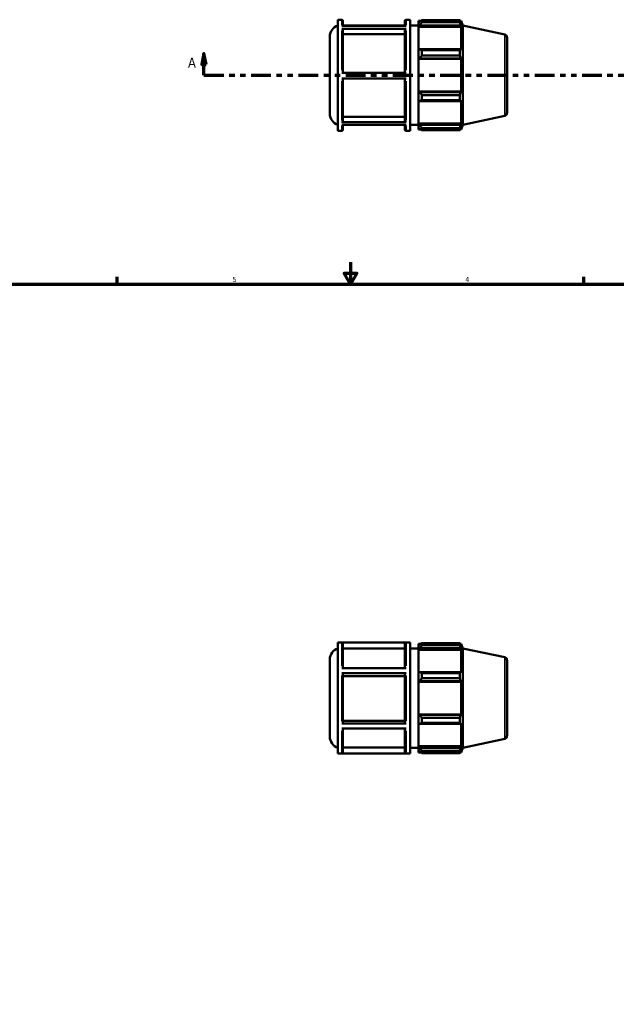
# Model space of a CAD drawing. Header units: inches. Extents: x 0.1 to 42.7, y -9.8 to 31.2.
# Tile 4 of 7: x 11 to 21.8, y 7.9 to 25.8. Entities that reach past the tile are written whole.
import ezdxf

# ---------------------------------------------------------------- set-up
doc = ezdxf.new("R2010")
doc.units = ezdxf.units.IN
doc.header["$MEASUREMENT"] = 0
doc.linetypes.add('DOUBLE_DASH_CHAIN', pattern=[1.2403, 0.6614, -0.0827, 0.1654, -0.0827, 0.1654, -0.0827])
for name, color, linetype, lineweight in [('Border (ANSI)', 7, 'Continuous', 70), ('Section Line (ANSI)', 7, 'DOUBLE_DASH_CHAIN', 70), ('Visible (ANSI)', 7, 'Continuous', 50), ('Visible Narrow (ANSI)', 7, 'Continuous', 35)]:
    doc.layers.add(name, color=color, linetype=linetype, lineweight=lineweight)
doc.styles.add('Label Text (ANSI)', font='tahoma.ttf')
doc.styles.add('Note Text (ANSI)', font='tahoma.ttf')

# ---------------------------------------------------------------- blocks, each defined once
blk = doc.blocks.new('Borders Default Border')
at = {"layer": 'Border (ANSI)'}
for p, q in [((12.75, 21), (12.75, 21.134)), ((21.25, 21), (21.25, 21.134))]:
    blk.add_line(p, q, dxfattribs=at)
at = {"layer": 'Border (ANSI)', "flags": 128}
for points in [[(17, 21.4), (17, 21), (16.885, 21.2), (17.115, 21.2), (17, 21)], [(0.5, 1), (0.5, 21), (33.5, 21), (33.5, 1), (0.5, 1)]]:
    blk.add_lwpolyline(points, dxfattribs=at)
at = {"layer": 'Border (ANSI)', "color": 5, "true_color": 0x0000ff, "char_height": 0.0945, "attachment_point": 7, "style": 'Note Text (ANSI)'}
for s, insert in [('5', (14.847, 21.038)), ('4', (19.092, 21.04))]:
    blk.add_mtext(s, dxfattribs=dict(at, insert=insert))
blk = doc.blocks.new('2dTransSection0')
at = {"layer": 'Section Line (ANSI)', "linetype": 'Continuous'}
for p, q in [((14.328, 25.204), (14.288, 25.007)), ((14.328, 25.007), (14.328, 25.204)), ((14.367, 25.007), (14.328, 25.204)), ((29.594, 25.204), (29.555, 25.007)), ((29.594, 25.007), (29.594, 25.204)), ((29.634, 25.007), (29.594, 25.204)), ((14.288, 25.007), (14.367, 25.007)), ((14.328, 24.81), (14.328, 25.007)), ((29.555, 25.007), (29.634, 25.007)), ((29.594, 24.81), (29.594, 25.007)), ((14.328, 24.81), (14.687, 24.81)), ((29.236, 24.81), (29.594, 24.81))]:
    blk.add_line(p, q, dxfattribs=at)
at = {"layer": 'Section Line (ANSI)', "linetype": 'DOUBLE_DASH_CHAIN', "ltscale": 0.546338}
blk.add_line((14.328, 24.81), (29.594, 24.81), dxfattribs=at)
at = {"layer": 'Section Line (ANSI)', "linetype": 'Continuous', "flags": 128}
for points in [[(14.367, 25.007), (14.328, 25.204), (14.288, 25.007), (14.367, 25.007)], [(29.634, 25.007), (29.594, 25.204), (29.555, 25.007), (29.634, 25.007)]]:
    blk.add_lwpolyline(points, dxfattribs=at)
at = {"layer": 'Section Line (ANSI)'}
for points in [[(14.367, 25.007), (14.328, 25.204), (14.288, 25.007), (14.367, 25.007)], [(29.634, 25.007), (29.594, 25.204), (29.555, 25.007), (29.634, 25.007)]]:
    blk.add_solid(points, dxfattribs=at)
at = {"layer": 'Section Line (ANSI)', "char_height": 0.18, "attachment_point": 7, "style": 'Label Text (ANSI)'}
for insert in [(14.038, 24.948), (29.731, 24.948)]:
    blk.add_mtext('A', dxfattribs=dict(at, insert=insert))

msp = doc.modelspace()

# ---------------------------------------------------------------- linework, layer by layer
at = {"layer": 'Visible (ANSI)'}
for p, q in [((16.77, 23.798), (16.77, 25.822)), ((16.77, 25.822), (16.841, 25.822)), ((16.841, 25.708), (18.013, 25.708)), ((16.862, 25.801), (16.862, 25.708)), ((17.992, 25.715), (16.862, 25.715)), ((16.862, 25.715), (17.992, 25.715)), ((17.992, 25.708), (17.992, 25.801)), ((18.013, 25.822), (18.085, 25.822)), ((18.085, 23.798), (18.085, 25.822)), ((18.085, 25.715), (18.237, 25.715)), ((18.237, 25.801), (18.237, 25.765)), ((18.237, 25.801), (18.282, 25.801)), ((18.258, 25.785), (18.237, 25.765)), ((18.237, 25.698), (18.237, 25.765)), ((18.237, 25.698), (18.258, 25.717)), ((18.237, 25.689), (18.237, 25.698)), ((18.237, 25.689), (18.237, 25.272)), ((18.237, 25.689), (19.017, 25.689)), ((18.258, 25.717), (19.006, 25.717)), ((18.301, 25.812), (18.301, 25.774)), ((18.301, 25.812), (18.992, 25.812)), ((18.992, 25.774), (18.301, 25.774)), ((18.992, 25.774), (18.992, 25.812)), ((18.998, 25.801), (19.017, 25.801)), ((19.017, 25.755), (19.006, 25.785)), ((19.006, 25.717), (19.017, 25.689)), ((19.044, 25.715), (19.017, 25.801)), ((19.017, 25.755), (19.017, 25.801)), ((19.017, 25.267), (19.017, 25.689)), ((19.044, 23.905), (19.044, 25.715)), ((19.81, 25.552), (19.044, 25.715)), ((16.622, 24.108), (16.622, 25.513)), ((18.013, 25.654), (16.841, 25.654)), ((16.862, 25.636), (16.862, 24.855)), ((17.992, 25.561), (16.862, 25.561)), ((17.992, 24.855), (17.992, 25.636)), ((19.852, 25.501), (19.852, 24.119)), ((18.258, 25.282), (18.237, 25.272)), ((18.237, 25.111), (18.237, 25.272)), ((19.006, 25.282), (18.258, 25.282)), ((18.301, 25.264), (18.301, 25.171)), ((18.301, 25.264), (18.992, 25.264)), ((18.992, 25.171), (18.301, 25.171)), ((18.992, 25.171), (18.992, 25.264)), ((19.017, 25.267), (19.006, 25.282)), ((18.237, 25.111), (18.258, 25.117)), ((18.237, 25.108), (18.237, 25.111)), ((18.237, 25.108), (18.237, 24.512)), ((18.237, 25.108), (19.017, 25.108)), ((18.258, 25.117), (19.006, 25.117)), ((19.006, 25.117), (19.017, 25.108)), ((19.017, 24.512), (19.017, 25.108)), ((16.841, 24.855), (18.013, 24.855)), ((18.013, 24.749), (16.841, 24.749)), ((16.862, 24.749), (16.862, 23.975)), ((17.992, 23.975), (17.992, 24.749)), ((18.237, 24.509), (18.237, 24.512)), ((18.237, 24.512), (19.017, 24.512)), ((18.237, 24.348), (18.237, 24.509)), ((18.258, 24.503), (18.237, 24.509)), ((19.006, 24.503), (18.258, 24.503)), ((18.301, 24.449), (18.301, 24.356)), ((18.301, 24.449), (18.992, 24.449)), ((18.992, 24.356), (18.992, 24.449)), ((19.017, 24.512), (19.006, 24.503)), ((18.237, 24.348), (18.237, 23.932)), ((18.237, 24.348), (18.258, 24.338)), ((18.258, 24.338), (19.006, 24.338)), ((18.992, 24.356), (18.301, 24.356)), ((19.006, 24.338), (19.017, 24.353)), ((19.017, 23.932), (19.017, 24.353)), ((16.862, 24.05), (17.992, 24.05)), ((19.81, 24.068), (19.044, 23.905)), ((16.841, 23.957), (18.013, 23.957)), ((18.013, 23.905), (16.841, 23.905)), ((16.862, 23.905), (16.862, 23.819)), ((17.992, 23.819), (17.992, 23.905)), ((18.085, 23.905), (18.237, 23.905)), ((18.237, 23.922), (18.237, 23.932)), ((18.237, 23.932), (19.017, 23.932)), ((18.237, 23.855), (18.237, 23.922)), ((18.258, 23.903), (18.237, 23.922)), ((19.006, 23.903), (18.258, 23.903)), ((19.017, 23.932), (19.006, 23.903)), ((19.044, 23.905), (19.017, 23.82)), ((16.77, 23.798), (16.841, 23.798)), ((18.013, 23.798), (18.085, 23.798)), ((18.237, 23.855), (18.237, 23.82)), ((18.237, 23.855), (18.258, 23.835)), ((18.237, 23.82), (18.282, 23.82)), ((18.301, 23.846), (18.301, 23.808)), ((18.301, 23.846), (18.992, 23.846)), ((18.992, 23.808), (18.301, 23.808)), ((18.992, 23.808), (18.992, 23.846)), ((18.998, 23.82), (19.017, 23.82)), ((19.006, 23.835), (19.017, 23.865)), ((19.017, 23.82), (19.017, 23.865)), ((16.77, 12.446), (16.77, 14.469)), ((16.77, 14.469), (18.085, 14.469)), ((18.013, 14.468), (16.841, 14.468)), ((16.862, 14.447), (16.862, 14.002)), ((17.992, 14.361), (16.862, 14.361)), ((17.992, 14.002), (17.992, 14.447)), ((18.085, 12.446), (18.085, 14.469)), ((18.085, 14.363), (18.237, 14.363)), ((18.237, 14.448), (18.237, 14.412)), ((18.237, 14.448), (18.282, 14.448)), ((18.258, 14.433), (18.237, 14.412)), ((18.237, 14.346), (18.237, 14.412)), ((18.237, 14.346), (18.258, 14.365)), ((18.258, 14.365), (19.006, 14.365)), ((18.301, 14.46), (18.301, 14.421)), ((18.301, 14.46), (18.992, 14.46)), ((18.992, 14.421), (18.301, 14.421)), ((18.992, 14.421), (18.992, 14.46)), ((18.998, 14.448), (19.017, 14.448)), ((19.017, 14.402), (19.006, 14.433)), ((19.006, 14.365), (19.017, 14.336)), ((19.044, 14.363), (19.017, 14.448)), ((19.017, 14.402), (19.017, 14.448)), ((19.044, 12.552), (19.044, 14.363)), ((19.81, 14.2), (19.044, 14.363)), ((18.237, 14.336), (18.237, 14.346)), ((18.237, 14.336), (18.237, 13.92)), ((18.237, 14.336), (19.017, 14.336)), ((19.017, 13.915), (19.017, 14.336)), ((16.622, 12.755), (16.622, 14.16)), ((16.841, 14.002), (18.013, 14.002)), ((19.852, 14.149), (19.852, 12.767)), ((18.013, 13.909), (16.841, 13.909)), ((16.862, 13.899), (16.862, 13.002)), ((17.992, 13.856), (16.862, 13.856)), ((17.992, 13.002), (17.992, 13.899)), ((18.258, 13.93), (18.237, 13.92)), ((18.237, 13.759), (18.237, 13.92)), ((19.006, 13.93), (18.258, 13.93)), ((18.301, 13.911), (18.301, 13.818)), ((18.301, 13.911), (18.992, 13.911)), ((18.992, 13.818), (18.992, 13.911)), ((19.017, 13.915), (19.006, 13.93)), ((18.237, 13.759), (18.258, 13.765)), ((18.237, 13.756), (18.237, 13.759)), ((18.237, 13.756), (18.237, 13.16)), ((18.237, 13.756), (19.017, 13.756)), ((18.258, 13.765), (19.006, 13.765)), ((18.992, 13.818), (18.301, 13.818)), ((19.006, 13.765), (19.017, 13.756)), ((19.017, 13.16), (19.017, 13.756)), ((18.237, 13.157), (18.237, 13.16)), ((18.237, 13.16), (19.017, 13.16)), ((18.258, 13.15), (18.237, 13.157)), ((18.237, 12.995), (18.237, 13.157)), ((19.006, 13.15), (18.258, 13.15)), ((19.017, 13.16), (19.006, 13.15)), ((16.841, 12.991), (18.013, 12.991)), ((16.862, 13.045), (17.992, 13.045)), ((18.237, 12.995), (18.258, 12.986)), ((18.237, 12.995), (18.237, 12.579)), ((18.258, 12.986), (19.006, 12.986)), ((18.301, 13.097), (18.301, 13.004)), ((18.301, 13.097), (18.992, 13.097)), ((18.992, 13.004), (18.301, 13.004)), ((18.992, 13.004), (18.992, 13.097)), ((19.006, 12.986), (19.017, 13)), ((19.017, 12.579), (19.017, 13)), ((18.013, 12.9), (16.841, 12.9)), ((16.862, 12.9), (16.862, 12.468)), ((17.992, 12.468), (17.992, 12.9)), ((18.237, 12.57), (18.237, 12.579)), ((18.237, 12.579), (19.017, 12.579)), ((18.237, 12.503), (18.237, 12.57)), ((18.258, 12.551), (18.237, 12.57)), ((19.017, 12.579), (19.006, 12.551)), ((19.81, 12.715), (19.044, 12.552)), ((16.77, 12.446), (18.085, 12.446)), ((16.841, 12.447), (18.013, 12.447)), ((16.862, 12.554), (17.992, 12.554)), ((18.085, 12.552), (18.237, 12.552)), ((18.237, 12.503), (18.258, 12.483)), ((18.237, 12.503), (18.237, 12.467)), ((18.237, 12.467), (18.282, 12.467)), ((19.006, 12.551), (18.258, 12.551)), ((18.301, 12.494), (18.301, 12.456)), ((18.301, 12.494), (18.992, 12.494)), ((18.992, 12.456), (18.301, 12.456)), ((18.992, 12.456), (18.992, 12.494)), ((18.998, 12.467), (19.017, 12.467)), ((19.006, 12.483), (19.017, 12.513)), ((19.044, 12.552), (19.017, 12.467)), ((19.017, 12.467), (19.017, 12.513))]:
    msp.add_line(p, q, dxfattribs=at)
for centre, radius, start, end in [((16.835, 25.513), 0.213, 107.8488, 180), ((16.841, 25.801), 0.0209, 0, 90), ((18.013, 25.801), 0.0209, 90, 180), ((19.799, 25.501), 0.0524, 0, 78), ((16.835, 24.108), 0.213, 180, 252.1512), ((19.799, 24.119), 0.0524, 282, 0), ((16.841, 23.819), 0.0209, 270, 0), ((18.013, 23.819), 0.0209, 180, 270), ((16.835, 14.16), 0.213, 107.8488, 180), ((19.799, 14.149), 0.0524, 0, 78), ((16.835, 12.755), 0.213, 180, 252.1512), ((19.799, 12.767), 0.0524, 282, 0)]:
    msp.add_arc(centre, radius, start, end, dxfattribs=at)
for points, weights in [([(18.301, 25.812), (18.279, 25.798), (18.258, 25.785)], [1.01331673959, 1.00957794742, 1.00503184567]), ([(18.258, 25.717), (18.279, 25.745), (18.301, 25.774)], [1.00503184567, 1.00957794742, 1.01331673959]), ([(18.992, 25.812), (19, 25.798), (19.006, 25.785)], [1, 1.00175106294, 1.00268600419]), ([(19.006, 25.717), (19, 25.745), (18.992, 25.774)], [1.00268600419, 1.00175106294, 1]), ([(18.301, 25.264), (18.279, 25.273), (18.258, 25.282)], [1.01331673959, 1.00957794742, 1.00503184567]), ([(18.258, 25.117), (18.279, 25.144), (18.301, 25.171)], [1.00503184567, 1.00957794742, 1.01331673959]), ([(18.992, 25.264), (19, 25.273), (19.006, 25.282)], [1, 1.00175106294, 1.00268600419]), ([(19.006, 25.117), (19, 25.144), (18.992, 25.171)], [1.00268600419, 1.00175106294, 1]), ([(18.301, 24.449), (18.279, 24.477), (18.258, 24.503)], [1.01331673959, 1.00957794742, 1.00503184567]), ([(18.992, 24.449), (19, 24.477), (19.006, 24.503)], [1, 1.00175106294, 1.00268600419]), ([(18.258, 24.338), (18.279, 24.347), (18.301, 24.356)], [1.00503184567, 1.00957794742, 1.01331673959]), ([(19.006, 24.338), (19, 24.347), (18.992, 24.356)], [1.00268600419, 1.00175106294, 1]), ([(18.301, 23.846), (18.279, 23.875), (18.258, 23.903)], [1.01331673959, 1.00957794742, 1.00503184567]), ([(18.992, 23.846), (19, 23.875), (19.006, 23.903)], [1, 1.00175106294, 1.00268600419]), ([(18.258, 23.835), (18.279, 23.822), (18.301, 23.808)], [1.00503184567, 1.00957794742, 1.01331673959]), ([(19.006, 23.835), (19, 23.822), (18.992, 23.808)], [1.00268600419, 1.00175106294, 1]), ([(18.301, 14.46), (18.279, 14.446), (18.258, 14.433)], [1.01331673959, 1.00957794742, 1.00503184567]), ([(18.258, 14.365), (18.279, 14.392), (18.301, 14.421)], [1.00503184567, 1.00957794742, 1.01331673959]), ([(18.992, 14.46), (19, 14.446), (19.006, 14.433)], [1, 1.00175106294, 1.00268600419]), ([(19.006, 14.365), (19, 14.392), (18.992, 14.421)], [1.00268600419, 1.00175106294, 1]), ([(18.301, 13.911), (18.279, 13.921), (18.258, 13.93)], [1.01331673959, 1.00957794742, 1.00503184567]), ([(18.992, 13.911), (19, 13.921), (19.006, 13.93)], [1, 1.00175106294, 1.00268600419]), ([(18.258, 13.765), (18.279, 13.791), (18.301, 13.818)], [1.00503184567, 1.00957794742, 1.01331673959]), ([(19.006, 13.765), (19, 13.791), (18.992, 13.818)], [1.00268600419, 1.00175106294, 1]), ([(18.301, 13.097), (18.279, 13.124), (18.258, 13.15)], [1.01331673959, 1.00957794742, 1.00503184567]), ([(18.992, 13.097), (19, 13.124), (19.006, 13.15)], [1, 1.00175106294, 1.00268600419]), ([(18.258, 12.986), (18.279, 12.995), (18.301, 13.004)], [1.00503184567, 1.00957794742, 1.01331673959]), ([(19.006, 12.986), (19, 12.995), (18.992, 13.004)], [1.00268600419, 1.00175106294, 1]), ([(18.301, 12.494), (18.279, 12.523), (18.258, 12.551)], [1.01331673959, 1.00957794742, 1.00503184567]), ([(18.258, 12.483), (18.279, 12.469), (18.301, 12.456)], [1.00503184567, 1.00957794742, 1.01331673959]), ([(18.992, 12.494), (19, 12.523), (19.006, 12.551)], [1, 1.00175106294, 1.00268600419]), ([(19.006, 12.483), (19, 12.469), (18.992, 12.456)], [1.00268600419, 1.00175106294, 1])]:
    msp.add_rational_spline(points, weights, degree=2, dxfattribs=at)
for points, knots in [([(16.841, 25.654), (16.843, 25.654), (16.847, 25.653), (16.851, 25.652), (16.854, 25.65), (16.858, 25.647), (16.859, 25.645), (16.861, 25.641), (16.862, 25.638), (16.862, 25.636)], [0, 0, 0, 0, 0.01968501, 0.01968501, 0.03938865, 0.03938865, 0.05911535, 0.05911535, 0.07886199, 0.07886199, 0.07886199, 0.07886199]), ([(17.992, 25.636), (17.992, 25.638), (17.993, 25.641), (17.995, 25.645), (17.997, 25.647), (18, 25.65), (18.003, 25.652), (18.008, 25.653), (18.011, 25.654), (18.013, 25.654)], [0.23659147, 0.23659147, 0.23659147, 0.23659147, 0.25633811, 0.25633811, 0.27606482, 0.27606482, 0.29576846, 0.29576846, 0.31545347, 0.31545347, 0.31545347, 0.31545347]), ([(16.862, 23.975), (16.862, 23.973), (16.861, 23.97), (16.859, 23.966), (16.858, 23.964), (16.854, 23.961), (16.851, 23.959), (16.847, 23.958), (16.843, 23.957), (16.841, 23.957)], [0.23648448, 0.23648448, 0.23648448, 0.23648448, 0.25620793, 0.25620793, 0.27592071, 0.27592071, 0.29562117, 0.29562117, 0.31531167, 0.31531167, 0.31531167, 0.31531167]), ([(18.013, 23.957), (18.011, 23.957), (18.008, 23.958), (18.003, 23.959), (18, 23.961), (17.997, 23.964), (17.995, 23.966), (17.993, 23.97), (17.992, 23.973), (17.992, 23.975)], [0, 0, 0, 0, 0.01969049, 0.01969049, 0.03939095, 0.03939095, 0.05910374, 0.05910374, 0.07882719, 0.07882719, 0.07882719, 0.07882719]), ([(16.841, 14.468), (16.843, 14.468), (16.847, 14.467), (16.851, 14.465), (16.854, 14.463), (16.858, 14.46), (16.859, 14.457), (16.861, 14.452), (16.862, 14.449), (16.862, 14.447)], [0, 0, 0, 0, 0.01968501, 0.01968501, 0.03938865, 0.03938865, 0.05911535, 0.05911535, 0.07886199, 0.07886199, 0.07886199, 0.07886199]), ([(17.992, 14.447), (17.992, 14.449), (17.993, 14.452), (17.995, 14.457), (17.997, 14.46), (18, 14.463), (18.003, 14.465), (18.008, 14.467), (18.011, 14.468), (18.013, 14.468)], [0.23659147, 0.23659147, 0.23659147, 0.23659147, 0.25633811, 0.25633811, 0.27606482, 0.27606482, 0.29576846, 0.29576846, 0.31545347, 0.31545347, 0.31545347, 0.31545347]), ([(16.841, 13.909), (16.843, 13.909), (16.847, 13.909), (16.851, 13.908), (16.854, 13.907), (16.858, 13.905), (16.859, 13.904), (16.861, 13.902), (16.862, 13.9), (16.862, 13.899)], [0, 0, 0, 0, 0.01968501, 0.01968501, 0.03938865, 0.03938865, 0.05911535, 0.05911535, 0.07886199, 0.07886199, 0.07886199, 0.07886199]), ([(17.992, 13.899), (17.992, 13.9), (17.993, 13.902), (17.995, 13.904), (17.997, 13.905), (18, 13.907), (18.003, 13.908), (18.008, 13.909), (18.011, 13.909), (18.013, 13.909)], [0.23659147, 0.23659147, 0.23659147, 0.23659147, 0.25633811, 0.25633811, 0.27606482, 0.27606482, 0.29576846, 0.29576846, 0.31545347, 0.31545347, 0.31545347, 0.31545347]), ([(16.862, 13.002), (16.862, 13.001), (16.861, 12.999), (16.859, 12.997), (16.858, 12.995), (16.854, 12.993), (16.851, 12.993), (16.847, 12.992), (16.843, 12.991), (16.841, 12.991)], [0.23648448, 0.23648448, 0.23648448, 0.23648448, 0.25620793, 0.25620793, 0.27592071, 0.27592071, 0.29562117, 0.29562117, 0.31531167, 0.31531167, 0.31531167, 0.31531167]), ([(18.013, 12.991), (18.011, 12.991), (18.008, 12.992), (18.003, 12.993), (18, 12.993), (17.997, 12.995), (17.995, 12.997), (17.993, 12.999), (17.992, 13.001), (17.992, 13.002)], [0, 0, 0, 0, 0.01969049, 0.01969049, 0.03939095, 0.03939095, 0.05910374, 0.05910374, 0.07882719, 0.07882719, 0.07882719, 0.07882719]), ([(16.862, 12.468), (16.862, 12.465), (16.861, 12.462), (16.859, 12.458), (16.858, 12.455), (16.854, 12.451), (16.851, 12.45), (16.847, 12.448), (16.843, 12.447), (16.841, 12.447)], [0.23648448, 0.23648448, 0.23648448, 0.23648448, 0.25620793, 0.25620793, 0.27592071, 0.27592071, 0.29562117, 0.29562117, 0.31531167, 0.31531167, 0.31531167, 0.31531167]), ([(18.013, 12.447), (18.011, 12.447), (18.008, 12.448), (18.003, 12.45), (18, 12.451), (17.997, 12.455), (17.995, 12.458), (17.993, 12.462), (17.992, 12.465), (17.992, 12.468)], [0, 0, 0, 0, 0.01969049, 0.01969049, 0.03939095, 0.03939095, 0.05910374, 0.05910374, 0.07882719, 0.07882719, 0.07882719, 0.07882719])]:
    msp.add_open_spline(points, degree=3, knots=knots, dxfattribs=at)
at = {"layer": 'Visible Narrow (ANSI)'}
for p, q in [((16.841, 25.719), (16.841, 25.822)), ((18.013, 25.822), (18.013, 25.719)), ((16.841, 24.903), (16.841, 25.627)), ((18.013, 25.627), (18.013, 24.903)), ((19.81, 24.077), (19.81, 25.543)), ((16.841, 23.984), (16.841, 24.701)), ((18.013, 24.701), (18.013, 23.984)), ((16.841, 23.799), (16.841, 23.895)), ((18.013, 23.895), (18.013, 23.799)), ((16.841, 14.042), (16.841, 14.464)), ((18.013, 14.464), (18.013, 14.042)), ((19.81, 12.724), (19.81, 14.191)), ((16.841, 13.034), (16.841, 13.866)), ((18.013, 13.866), (18.013, 13.034)), ((16.841, 12.45), (16.841, 12.86)), ((18.013, 12.86), (18.013, 12.45))]:
    msp.add_line(p, q, dxfattribs=at)

# ---------------------------------------------------------------- block references
msp.add_blockref('Borders Default Border', (0, 0))
at = {"layer": 'Section Line (ANSI)'}
msp.add_blockref('2dTransSection0', (0, 0), dxfattribs=at)

doc.saveas('drawing.dxf')
